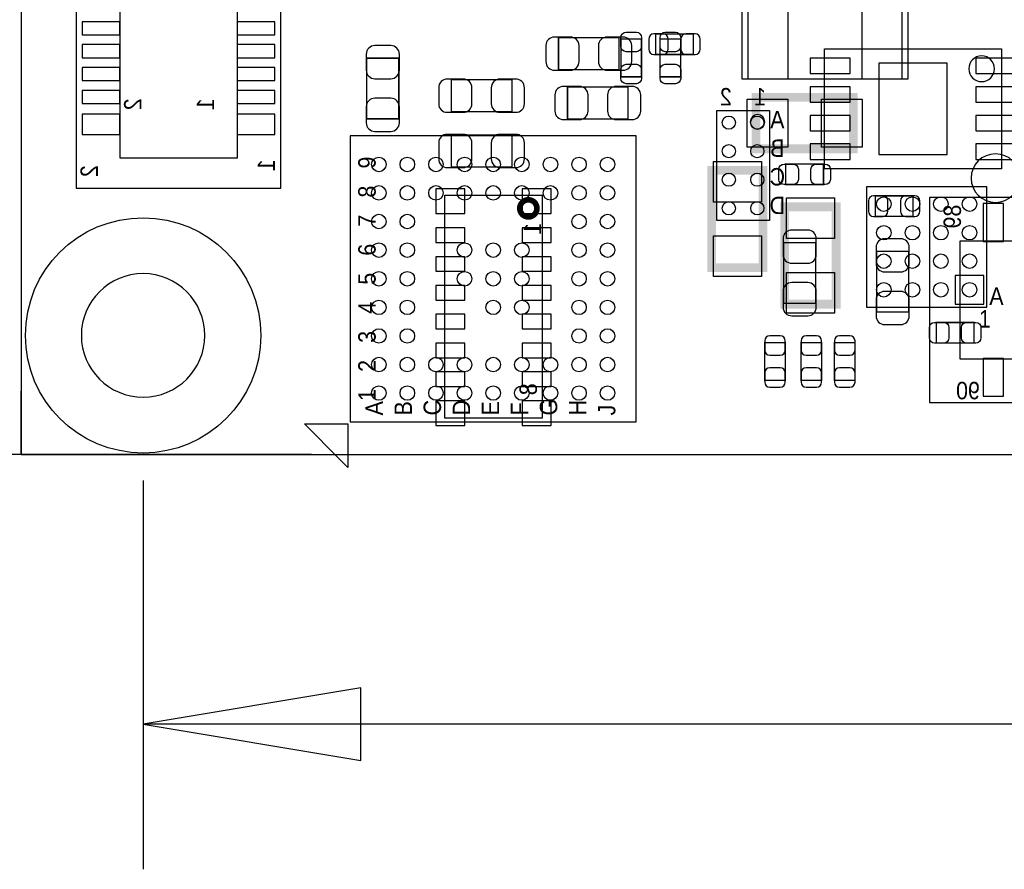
# Model space of a CAD drawing. Extents: x -489 to 2877, y -316 to 1733.
# Tile 2 of 11: x 237 to 914, y -286 to 299. Entities that reach past the tile are written whole.
import ezdxf
from ezdxf.enums import TextEntityAlignment as Align

# ---------------------------------------------------------------- set-up
doc = ezdxf.new("R2010")
doc.units = 0
for name, color, linetype in [('ASSEMBLY_BOTTOM', 140, 'CONTINUOUS'), ('ASSEMBLY_TOP', 140, 'CONTINUOUS'), ('BOTTOM', 2, 'CONTINUOUS'), ('DIMENSION', 1, 'CONTINUOUS'), ('OUTLINE', 3, 'CONTINUOUS'), ('TOP', 160, 'CONTINUOUS')]:
    doc.layers.add(name, color=color, linetype=linetype)

msp = doc.modelspace()

# ---------------------------------------------------------------- linework, layer by layer
at = {"layer": 'ASSEMBLY_BOTTOM'}
for points in [[(416.38, 183.33), (416.38, 1002.08), (275.38, 1002.08), (275.38, 183.33), (416.38, 183.33)], [(386.38, 204.2), (386.38, 981.2), (305.38, 981.2), (305.38, 204.2), (386.38, 204.2)], [(912.48, 279.3), (912.48, 196.7), (790.48, 196.7), (790.48, 279.3), (912.48, 279.3)], [(752.58, 161.2), (716.38, 161.2), (716.38, 236.8), (752.58, 236.8), (752.58, 161.2)], [(1681.55, 176.9), (862.8, 176.9), (862.8, 35.9), (1681.55, 35.9), (1681.55, 176.9)], [(1660.68, 146.9), (883.68, 146.9), (883.68, 65.9), (1660.68, 65.9), (1660.68, 146.9)]]:
    msp.add_lwpolyline(points, dxfattribs=at)
at = {"layer": 'ASSEMBLY_BOTTOM', "const_width": 0.98}
for points in [[(607.41, 287.02), (607.41, 264.98), (649.15, 264.98), (649.15, 287.02), (607.41, 287.02)], [(700.27, 275.41), (700.27, 289.59), (674.29, 289.59), (674.29, 275.41), (700.27, 275.41)], [(497.5, 272.87), (475.46, 272.87), (475.46, 231.13), (497.5, 231.13), (497.5, 272.87)], [(575.35, 235.98), (575.35, 258.02), (533.61, 258.02), (533.61, 235.98), (575.35, 235.98)], [(655.35, 230.98), (655.35, 253.02), (613.61, 253.02), (613.61, 230.98), (655.35, 230.98)], [(575.35, 197.98), (575.35, 220.02), (533.61, 220.02), (533.61, 197.98), (575.35, 197.98)], [(825.49, 178.09), (825.49, 163.91), (851.47, 163.91), (851.47, 178.09), (825.49, 178.09)], [(784.5, 145.87), (762.46, 145.87), (762.46, 104.13), (784.5, 104.13), (784.5, 145.87)], [(826.46, 98.13), (848.5, 98.13), (848.5, 139.87), (826.46, 139.87), (826.46, 98.13)], [(763.57, 76.99), (749.39, 76.99), (749.39, 51.01), (763.57, 51.01), (763.57, 76.99)], [(788.57, 76.99), (774.39, 76.99), (774.39, 51.01), (788.57, 51.01), (788.57, 76.99)], [(811.57, 76.99), (797.39, 76.99), (797.39, 51.01), (811.57, 51.01), (811.57, 76.99)]]:
    msp.add_lwpolyline(points, dxfattribs=at)
at = {"layer": 'ASSEMBLY_BOTTOM'}
msp.add_lwpolyline([(907.58, 265.56, 1), (889.87, 265.56, 1)], format="xyb", close=True, dxfattribs=at)
msp.add_lwpolyline([(749.48, 229, 1), (739.48, 229, 1), (749.48, 229)], format="xyb", dxfattribs=at)
msp.add_lwpolyline([(596.18, 178.6), (596.18, 25), (529.18, 25), (529.18, 178.6)], close=True, dxfattribs=at)
at = {"layer": 'ASSEMBLY_BOTTOM', "const_width": 3.9}
msp.add_lwpolyline([(592.58, 169.47, 1.000261), (580.81, 169.46, 0.999739), (592.58, 169.47)], format="xyb", dxfattribs=at)
at = {"layer": 'ASSEMBLY_TOP'}
for points in [[(844.08, 345.31), (737.78, 345.31), (737.78, 258.7), (844.08, 258.7), (844.08, 345.31)], [(660.88, 22.6), (660.88, 219.4), (464.08, 219.4), (464.08, 22.6), (660.88, 22.6)], [(819.48, 101.4), (902.38, 101.4), (902.38, 184.3), (819.48, 184.3), (819.48, 101.4)], [(457.48, -4), (432.48, 21), (462.48, 21), (462.48, -9), (457.48, -4)]]:
    msp.add_lwpolyline(points, dxfattribs=at)
for points, const_width in [([(664.57, 260.01), (650.39, 260.01), (650.39, 285.99), (664.57, 285.99), (664.57, 260.01)], 0.98), ([(691.57, 260.01), (677.39, 260.01), (677.39, 285.99), (691.57, 285.99), (691.57, 260.01)], 0.98), ([(743.48, 245.83), (810.48, 245.83), (810.48, 210.43), (743.48, 210.43), (743.48, 245.83)], 6), ([(748.28, 195.7), (748.28, 128.7), (712.88, 128.7), (712.88, 195.7), (748.28, 195.7)], 6), ([(789.87, 199.99), (789.87, 185.81), (763.89, 185.81), (763.89, 199.99), (789.87, 199.99)], 0.98), ([(763.18, 103.5), (763.18, 170.5), (798.58, 170.5), (798.58, 103.5), (763.18, 103.5)], 6), ([(867.49, 76.71), (867.49, 90.89), (893.47, 90.89), (893.47, 76.71), (867.49, 76.71)], 0.98)]:
    msp.add_lwpolyline(points, dxfattribs=dict(at, const_width=const_width))
msp.add_lwpolyline([(924.95, 190.27, 1), (891.5, 190.27, 1)], format="xyb", close=True, dxfattribs=at)
msp.add_lwpolyline([(900.28, 103.5), (900.28, 123.2), (880.58, 123.2), (880.58, 103.5)], close=True, dxfattribs=at)
at = {"layer": 'BOTTOM'}
for points in [[(279.53, 288.95), (305.53, 288.95), (305.53, 297.95), (279.53, 297.95)], [(386.23, 288.95), (412.23, 288.95), (412.23, 297.95), (386.23, 297.95)], [(279.53, 273.2), (305.53, 273.2), (305.53, 282.2), (279.53, 282.2)], [(386.23, 273.2), (412.23, 273.2), (412.23, 282.2), (386.23, 282.2)], [(808.18, 262.2), (808.18, 272.8), (780.58, 272.8), (780.58, 262.2)], [(922.38, 262.2), (922.38, 272.8), (894.78, 272.8), (894.78, 262.2)], [(279.53, 257.45), (305.53, 257.45), (305.53, 266.45), (279.53, 266.45)], [(386.23, 257.45), (412.23, 257.45), (412.23, 266.45), (386.23, 266.45)], [(827.88, 206.5), (875.08, 206.5), (875.08, 269.5), (827.88, 269.5)], [(808.18, 242.5), (808.18, 253.1), (780.58, 253.1), (780.58, 242.5)], [(922.38, 242.5), (922.38, 253.1), (894.78, 253.1), (894.78, 242.5)], [(279.53, 241.7), (305.53, 241.7), (305.53, 250.7), (279.53, 250.7)], [(386.23, 241.7), (412.23, 241.7), (412.23, 250.7), (386.23, 250.7)], [(279.53, 220.2), (305.53, 220.2), (305.53, 234.2), (279.53, 234.2)], [(386.23, 220.2), (412.23, 220.2), (412.23, 234.2), (386.23, 234.2)], [(808.18, 222.9), (808.18, 233.5), (780.58, 233.5), (780.58, 222.9)], [(922.38, 222.9), (922.38, 233.5), (894.78, 233.5), (894.78, 222.9)], [(808.18, 203.2), (808.18, 213.8), (780.58, 213.8), (780.58, 203.2)], [(922.38, 203.2), (922.38, 213.8), (894.78, 213.8), (894.78, 203.2)], [(542.98, 182.9), (522.98, 182.9), (522.98, 165.9), (542.98, 165.9)], [(582.38, 165.9), (602.38, 165.9), (602.38, 182.9), (582.38, 182.9)], [(913.68, 146.75), (913.68, 172.75), (899.68, 172.75), (899.68, 146.75)], [(542.98, 156), (522.98, 156), (522.98, 146), (542.98, 146)], [(602.38, 156), (582.38, 156), (582.38, 146), (602.38, 146)], [(542.98, 136.2), (522.98, 136.2), (522.98, 126.2), (542.98, 126.2)], [(602.38, 136.2), (582.38, 136.2), (582.38, 126.2), (602.38, 126.2)], [(542.98, 116.3), (522.98, 116.3), (522.98, 106.3), (542.98, 106.3)], [(602.38, 116.3), (582.38, 116.3), (582.38, 106.3), (602.38, 106.3)], [(542.98, 96.5), (522.98, 96.5), (522.98, 86.5), (542.98, 86.5)], [(602.38, 96.5), (582.38, 96.5), (582.38, 86.5), (602.38, 86.5)], [(542.98, 76.6), (522.98, 76.6), (522.98, 66.6), (542.98, 66.6)], [(602.38, 76.6), (582.38, 76.6), (582.38, 66.6), (602.38, 66.6)], [(913.68, 40.05), (913.68, 66.05), (899.68, 66.05), (899.68, 40.05)], [(542.98, 56.8), (522.98, 56.8), (522.98, 46.8), (542.98, 46.8)], [(602.38, 56.8), (582.38, 56.8), (582.38, 46.8), (602.38, 46.8)], [(542.98, 37), (522.98, 37), (522.98, 20), (542.98, 20)], [(582.38, 20), (602.38, 20), (602.38, 37), (582.38, 37)]]:
    msp.add_lwpolyline(points, close=True, dxfattribs=at)
for points in [[(604.66, 264.58), (615.68, 264.58, 0.414846), (621.59, 270.49), (621.59, 281.51, 0.414846), (615.68, 287.42), (604.66, 287.42, 0.414846), (598.75, 281.51), (598.75, 270.49, 0.414846)], [(651.9, 287.42), (640.88, 287.42, 0.414846), (634.97, 281.51), (634.97, 270.49, 0.414846), (640.88, 264.58), (651.9, 264.58, 0.414846), (657.81, 270.49), (657.81, 281.51, 0.414846)], [(673.11, 275.41), (679.41, 275.41, 0.413587), (682.95, 278.96), (682.95, 286.04, 0.413587), (679.41, 289.59), (673.11, 289.59, 0.413587), (669.57, 286.04), (669.57, 278.96, 0.413587)], [(701.45, 289.59), (695.15, 289.59, 0.413587), (691.61, 286.04), (691.61, 278.96, 0.413587), (695.15, 275.41), (701.45, 275.41, 0.413587), (704.99, 278.96), (704.99, 286.04, 0.413587)], [(475.06, 275.62), (475.06, 264.6, 0.414846), (480.97, 258.69), (491.99, 258.69, 0.414846), (497.9, 264.6), (497.9, 275.62, 0.414846), (491.99, 281.53), (480.97, 281.53, 0.414846)], [(530.86, 235.58), (541.88, 235.58, 0.414846), (547.79, 241.49), (547.79, 252.51, 0.414846), (541.88, 258.42), (530.86, 258.42, 0.414846), (524.95, 252.51), (524.95, 241.49, 0.414846)], [(578.1, 258.42), (567.08, 258.42, 0.414846), (561.17, 252.51), (561.17, 241.49, 0.414846), (567.08, 235.58), (578.1, 235.58, 0.414846), (584.01, 241.49), (584.01, 252.51, 0.414846)], [(610.86, 230.58), (621.88, 230.58, 0.414846), (627.79, 236.49), (627.79, 247.51, 0.414846), (621.88, 253.42), (610.86, 253.42, 0.414846), (604.95, 247.51), (604.95, 236.49, 0.414846)], [(658.1, 253.42), (647.08, 253.42, 0.414846), (641.17, 247.51), (641.17, 236.49, 0.414846), (647.08, 230.58), (658.1, 230.58, 0.414846), (664.01, 236.49), (664.01, 247.51, 0.414846)], [(497.9, 228.38), (497.9, 239.4, 0.414846), (491.99, 245.31), (480.97, 245.31, 0.414846), (475.06, 239.4), (475.06, 228.38, 0.414846), (480.97, 222.47), (491.99, 222.47, 0.414846)], [(530.86, 197.58), (541.88, 197.58, 0.414846), (547.79, 203.49), (547.79, 214.51, 0.414846), (541.88, 220.42), (530.86, 220.42, 0.414846), (524.95, 214.51), (524.95, 203.49, 0.414846)], [(578.1, 220.42), (567.08, 220.42, 0.414846), (561.17, 214.51), (561.17, 203.49, 0.414846), (567.08, 197.58), (578.1, 197.58, 0.414846), (584.01, 203.49), (584.01, 214.51, 0.414846)], [(824.31, 163.91), (830.61, 163.91, 0.413587), (834.15, 167.46), (834.15, 174.54, 0.413587), (830.61, 178.09), (824.31, 178.09, 0.413587), (820.77, 174.54), (820.77, 167.46, 0.413587)], [(852.65, 178.09), (846.35, 178.09, 0.413587), (842.81, 174.54), (842.81, 167.46, 0.413587), (846.35, 163.91), (852.65, 163.91, 0.413587), (856.19, 167.46), (856.19, 174.54, 0.413587)], [(762.06, 148.62), (762.06, 137.6, 0.414846), (767.97, 131.69), (778.99, 131.69, 0.414846), (784.9, 137.6), (784.9, 148.62, 0.414846), (778.99, 154.53), (767.97, 154.53, 0.414846)], [(826.06, 142.62), (826.06, 131.6, 0.414846), (831.97, 125.69), (842.99, 125.69, 0.414846), (848.9, 131.6), (848.9, 142.62, 0.414846), (842.99, 148.53), (831.97, 148.53, 0.414846)], [(784.9, 101.38), (784.9, 112.4, 0.414846), (778.99, 118.31), (767.97, 118.31, 0.414846), (762.06, 112.4), (762.06, 101.38, 0.414846), (767.97, 95.47), (778.99, 95.47, 0.414846)], [(848.9, 95.38), (848.9, 106.4, 0.414846), (842.99, 112.31), (831.97, 112.31, 0.414846), (826.06, 106.4), (826.06, 95.38, 0.414846), (831.97, 89.47), (842.99, 89.47, 0.414846)], [(749.39, 78.17), (749.39, 71.87, 0.413587), (752.94, 68.33), (760.02, 68.33, 0.413587), (763.57, 71.87), (763.57, 78.17, 0.413587), (760.02, 81.71), (752.94, 81.71, 0.413587)], [(774.39, 78.17), (774.39, 71.87, 0.413587), (777.94, 68.33), (785.02, 68.33, 0.413587), (788.57, 71.87), (788.57, 78.17, 0.413587), (785.02, 81.71), (777.94, 81.71, 0.413587)], [(797.39, 78.17), (797.39, 71.87, 0.413587), (800.94, 68.33), (808.02, 68.33, 0.413587), (811.57, 71.87), (811.57, 78.17, 0.413587), (808.02, 81.71), (800.94, 81.71, 0.413587)], [(763.57, 49.83), (763.57, 56.13, 0.413587), (760.02, 59.67), (752.94, 59.67, 0.413587), (749.39, 56.13), (749.39, 49.83, 0.413587), (752.94, 46.29), (760.02, 46.29, 0.413587)], [(788.57, 49.83), (788.57, 56.13, 0.413587), (785.02, 59.67), (777.94, 59.67, 0.413587), (774.39, 56.13), (774.39, 49.83, 0.413587), (777.94, 46.29), (785.02, 46.29, 0.413587)], [(811.57, 49.83), (811.57, 56.13, 0.413587), (808.02, 59.67), (800.94, 59.67, 0.413587), (797.39, 56.13), (797.39, 49.83, 0.413587), (800.94, 46.29), (808.02, 46.29, 0.413587)]]:
    msp.add_lwpolyline(points, format="xyb", close=True, dxfattribs=at)
for centre, radius in [((724.68, 228.5), 4.55), ((744.28, 228.5), 4.55), ((724.68, 208.8), 4.55), ((744.28, 208.8), 4.55), ((724.68, 189.2), 4.55), ((744.28, 189.2), 4.55), ((724.68, 169.5), 4.55), ((744.28, 169.5), 4.55), ((321.48, 82), 81)]:
    msp.add_circle(centre, radius, dxfattribs=at)
at = {"layer": 'DIMENSION'}
msp.add_lwpolyline([(363.98, 82, 1), (278.98, 82, 1)], format="xyb", close=True, dxfattribs=at)
for points in [[(337.48, 0), (-489.1, 0)], [(321.48, -18), (321.48, -285.6)], [(471.48, -160.6), (321.48, -185.6), (471.48, -210.6), (471.48, -160.6)], [(1178.65, -185.6), (321.48, -185.6)]]:
    msp.add_lwpolyline(points, dxfattribs=at)
at = {"layer": 'OUTLINE'}
for points in [[(237.48, 0), (2409.88, 0), (2409.88, 1185.5), (237.48, 1185.5)], [(237.48, 1185.5), (237.48, 0), (2409.88, 0), (2409.88, 1185.5)]]:
    msp.add_lwpolyline(points, close=True, dxfattribs=at)
for points in [[(237.48, 0), (237.48, 43.52)], [(437.48, 0), (237.48, 0)]]:
    msp.add_lwpolyline(points, dxfattribs=at)
at = {"layer": 'TOP'}
for points in [[(765.38, 345.5), (765.38, 258.5), (733.88, 258.5), (733.88, 345.5)], [(847.98, 345.5), (847.98, 258.5), (816.48, 258.5), (816.48, 345.5)], [(737.38, 211.63), (737.38, 244.63), (765.38, 244.63), (765.38, 211.63)], [(788.58, 211.63), (788.58, 244.63), (816.58, 244.63), (816.58, 211.63)], [(714.08, 201.8), (747.08, 201.8), (747.08, 173.8), (714.08, 173.8)], [(797.38, 148.6), (764.38, 148.6), (764.38, 176.6), (797.38, 176.6)], [(714.08, 150.6), (747.08, 150.6), (747.08, 122.6), (714.08, 122.6)], [(797.38, 97.4), (764.38, 97.4), (764.38, 125.4), (797.38, 125.4)]]:
    msp.add_lwpolyline(points, close=True, dxfattribs=at)
for points in [[(664.57, 287.17), (664.57, 280.87, -0.413587), (661.02, 277.33), (653.94, 277.33, -0.413587), (650.39, 280.87), (650.39, 287.17, -0.413587), (653.94, 290.71), (661.02, 290.71, -0.413587)], [(691.57, 287.17), (691.57, 280.87, -0.413587), (688.02, 277.33), (680.94, 277.33, -0.413587), (677.39, 280.87), (677.39, 287.17, -0.413587), (680.94, 290.71), (688.02, 290.71, -0.413587)], [(650.39, 258.83), (650.39, 265.13, -0.413587), (653.94, 268.67), (661.02, 268.67, -0.413587), (664.57, 265.13), (664.57, 258.83, -0.413587), (661.02, 255.29), (653.94, 255.29, -0.413587)], [(677.39, 258.83), (677.39, 265.13, -0.413587), (680.94, 268.67), (688.02, 268.67, -0.413587), (691.57, 265.13), (691.57, 258.83, -0.413587), (688.02, 255.29), (680.94, 255.29, -0.413587)], [(762.71, 199.99), (769.01, 199.99, -0.413587), (772.55, 196.44), (772.55, 189.36, -0.413587), (769.01, 185.81), (762.71, 185.81, -0.413587), (759.17, 189.36), (759.17, 196.44, -0.413587)], [(791.05, 185.81), (784.75, 185.81, -0.413587), (781.21, 189.36), (781.21, 196.44, -0.413587), (784.75, 199.99), (791.05, 199.99, -0.413587), (794.59, 196.44), (794.59, 189.36, -0.413587)], [(866.31, 90.89), (872.61, 90.89, -0.413587), (876.15, 87.34), (876.15, 80.26, -0.413587), (872.61, 76.71), (866.31, 76.71, -0.413587), (862.77, 80.26), (862.77, 87.34, -0.413587)], [(894.65, 76.71), (888.35, 76.71, -0.413587), (884.81, 80.26), (884.81, 87.34, -0.413587), (888.35, 90.89), (894.65, 90.89, -0.413587), (898.19, 87.34), (898.19, 80.26, -0.413587)]]:
    msp.add_lwpolyline(points, format="xyb", close=True, dxfattribs=at)
for centre, radius in [((483.78, 199.7), 5), ((503.38, 199.7), 5), ((523.08, 199.7), 5), ((542.78, 199.7), 5), ((562.48, 199.7), 5), ((582.18, 199.7), 5), ((601.88, 199.7), 5), ((621.58, 199.7), 5), ((641.18, 199.7), 5), ((483.78, 180.1), 5), ((503.38, 180.1), 5), ((523.08, 180.1), 5), ((542.78, 180.1), 5), ((562.48, 180.1), 5), ((582.18, 180.1), 5), ((601.88, 180.1), 5), ((621.58, 180.1), 5), ((641.18, 180.1), 5), ((831.38, 172.4), 5), ((851.08, 172.4), 5), ((870.68, 172.4), 5), ((890.38, 172.4), 5), ((321.48, 82), 81), ((483.78, 160.4), 5), ((503.38, 160.4), 5), ((621.58, 160.4), 5), ((641.18, 160.4), 5), ((831.38, 152.7), 5), ((851.08, 152.7), 5), ((870.68, 152.7), 5), ((890.38, 152.7), 5), ((483.78, 140.7), 5), ((503.38, 140.7), 5), ((542.78, 140.7), 5), ((562.48, 140.7), 5), ((582.18, 140.7), 5), ((621.58, 140.7), 5), ((641.18, 140.7), 5), ((831.38, 133.1), 5), ((851.08, 133.1), 5), ((870.68, 133.1), 5), ((890.38, 133.1), 5), ((483.78, 121), 5), ((503.38, 121), 5), ((542.78, 121), 5), ((562.48, 121), 5), ((582.18, 121), 5), ((621.58, 121), 5), ((641.18, 121), 5), ((831.38, 113.4), 5), ((851.08, 113.4), 5), ((870.68, 113.4), 5), ((890.38, 113.4), 5), ((483.78, 101.3), 5), ((503.38, 101.3), 5), ((562.48, 101.3), 5), ((582.18, 101.3), 5), ((621.58, 101.3), 5), ((641.18, 101.3), 5), ((483.78, 81.6), 5), ((503.38, 81.6), 5), ((621.58, 81.6), 5), ((641.18, 81.6), 5), ((483.78, 61.9), 5), ((503.38, 61.9), 5), ((523.08, 61.9), 5), ((542.78, 61.9), 5), ((562.48, 61.9), 5), ((582.18, 61.9), 5), ((601.88, 61.9), 5), ((621.58, 61.9), 5), ((641.18, 61.9), 5), ((483.78, 42.3), 5), ((503.38, 42.3), 5), ((523.08, 42.3), 5), ((542.78, 42.3), 5), ((562.48, 42.3), 5), ((582.18, 42.3), 5), ((601.88, 42.3), 5), ((621.58, 42.3), 5), ((641.18, 42.3), 5)]:
    msp.add_circle(centre, radius, dxfattribs=at)

# ---------------------------------------------------------------- texts
at = {"layer": 'ASSEMBLY_BOTTOM', "text_generation_flag": 2, "width": 0.916667}
for s, p in [('2', (722.68, 240.3)), ('1', (746.28, 240.3)), ('A', (758.08, 224.6)), ('B', (758.08, 204.9)), ('C', (758.08, 185.2)), ('D', (758.08, 165.5))]:
    msp.add_text(s, height=12, dxfattribs=at).set_placement(p, align=Align.CENTER)
for s, p in [('2', (320.38, 245.2)), ('1', (370.38, 245.2)), ('2', (290.38, 199.17)), ('1', (412.28, 203.2)), ('89', (884.48, 172)), ('1', (595.48, 159.5)), ('8', (592.58, 49))]:
    msp.add_text(s, height=12, rotation=90, dxfattribs=at).set_placement(p)
msp.add_text('90', height=12, dxfattribs=at).set_placement((897.48, 38))
at = {"layer": 'ASSEMBLY_TOP', "width": 0.916667}
for s, p in [('9', (481.58, 196.9)), ('8', (481.58, 176.9)), ('7', (481.58, 156.9)), ('6', (481.58, 136.9)), ('5', (481.58, 116.9)), ('4', (481.58, 96.9)), ('3', (481.58, 76.9)), ('2', (481.58, 56.9)), ('1', (481.58, 36.9)), ('A', (486.58, 26.9)), ('B', (506.58, 26.9)), ('C', (526.58, 26.9)), ('D', (546.58, 26.9)), ('E', (566.58, 26.9)), ('F', (586.58, 26.9)), ('G', (606.58, 26.9)), ('H', (626.58, 26.9)), ('J', (646.58, 26.9))]:
    msp.add_text(s, height=12, rotation=90, dxfattribs=at).set_placement(p)
for s, p in [('A', (903.98, 103)), ('1', (896.79, 87.39))]:
    msp.add_text(s, height=12, dxfattribs=at).set_placement(p)

doc.saveas('drawing.dxf')
